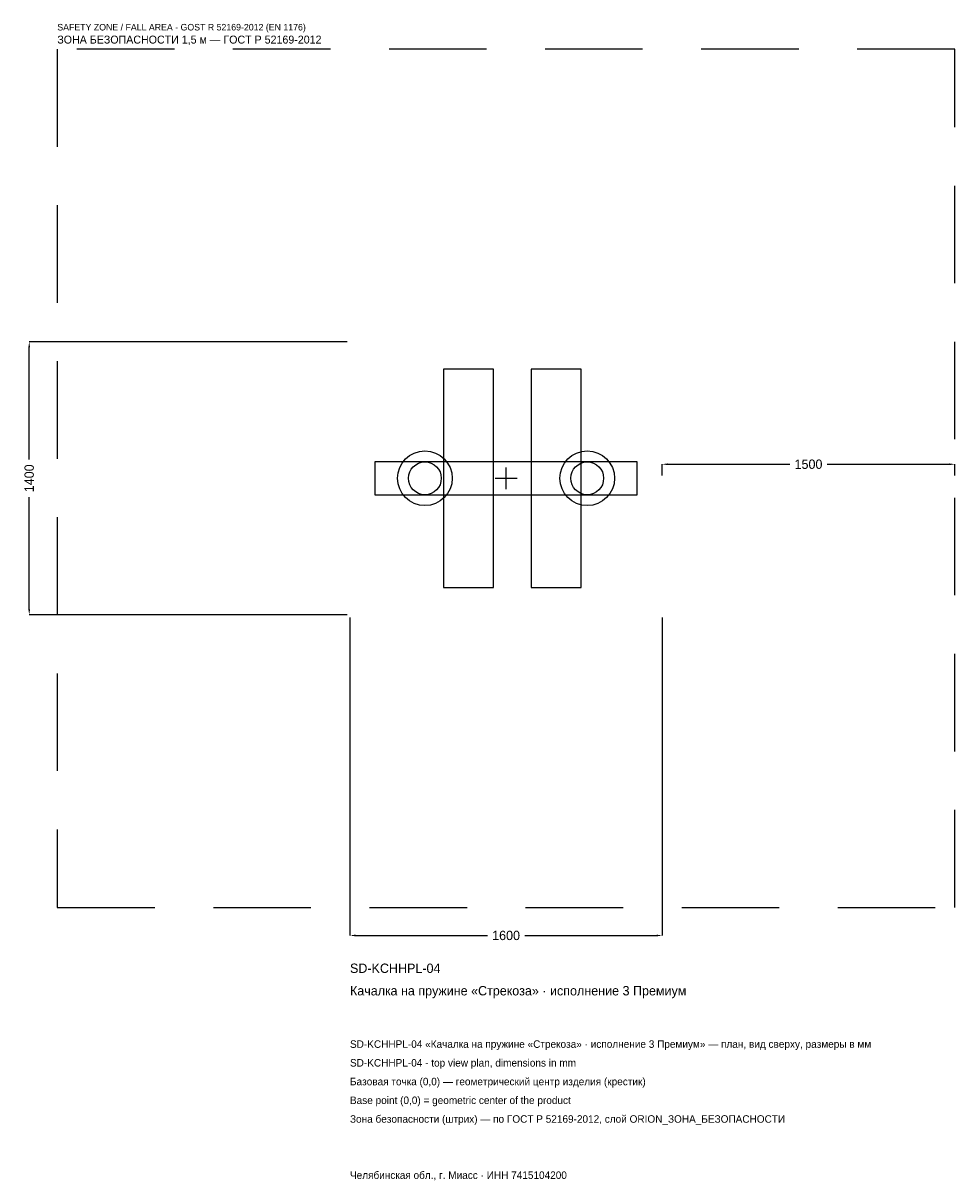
# Model space of a CAD drawing. Header units: metres. Extents: x -2475 to 2300, y -3602 to 2333.
import ezdxf

# ---------------------------------------------------------------- set-up
doc = ezdxf.new("R2010")
doc.units = ezdxf.units.M
doc.linetypes.add('DASHED', pattern=[800, 500, -300])
for name, color, linetype in [('ORION_ДАННЫЕ', 3, 'Continuous'), ('ORION_ЗОНА_БЕЗОПАСНОСТИ', 1, 'Continuous'), ('ORION_КОНТУР', 7, 'Continuous'), ('ORION_РАЗМЕРЫ', 8, 'Continuous')]:
    doc.layers.add(name, color=color, linetype=linetype)
doc.dimstyles.new('ORION', dxfattribs={"dimtxt": 48, "dimasz": 28.8, "dimexe": 1.25, "dimexo": 14.4, "dimtad": 1, "dimdec": 0, "dimcen": 2.5, "dimazin": 3, "dimtfac": 1, "dimtmove": 0, "dimatfit": 3, "dimarcsym": 0})

# ---------------------------------------------------------------- blocks, each defined once
blk = doc.blocks.new('_CLOSEDFILLED')
at = {"color": 0, "linetype": 'BYBLOCK'}
blk.add_solid([(-1, 0.16), (0, 0), (-1, -0.16)], dxfattribs=at)
blk = doc.blocks.new('*D1')
for p, q in [((-800, -714.4), (-800, -2344)), ((800, -714.4), (800, -2344)), ((-771.2, -2344), (-96, -2344)), ((96, -2344), (771.2, -2344))]:
    blk.add_line(p, q)
at = {"layer": 'Defpoints'}
for p in [(-800, -700), (800, -700), (-800, -2344)]:
    blk.add_point(p, dxfattribs=at)
at = {"layer": 'ORION_РАЗМЕРЫ', "xscale": 28.799999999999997, "yscale": 28.799999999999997, "rotation": 180}
blk.add_blockref('_CLOSEDFILLED', (-800, -2344), dxfattribs=at)
at = {"layer": 'ORION_РАЗМЕРЫ', "xscale": 28.799999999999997, "yscale": 28.799999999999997}
blk.add_blockref('_CLOSEDFILLED', (800, -2344), dxfattribs=at)
at = {"layer": 'ORION_РАЗМЕРЫ', "insert": (0, -2344), "char_height": 48, "attachment_point": 5}
blk.add_mtext('1600', dxfattribs=at)
blk = doc.blocks.new('*D2')
for p, q in [((-814.4, 700), (-2444, 700)), ((-2444, 96), (-2444, 671.2)), ((-2444, -671.2), (-2444, -96)), ((-814.4, -700), (-2444, -700))]:
    blk.add_line(p, q)
at = {"layer": 'Defpoints'}
for p in [(-800, 700), (-2444, -700), (-800, -700)]:
    blk.add_point(p, dxfattribs=at)
at = {"layer": 'ORION_РАЗМЕРЫ', "xscale": 28.799999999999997, "yscale": 28.799999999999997}
for p, rotation in [((-2444, 700), 90), ((-2444, -700), 270)]:
    blk.add_blockref('_CLOSEDFILLED', p, dxfattribs=dict(at, rotation=rotation))
at = {"layer": 'ORION_РАЗМЕРЫ', "insert": (-2444, 0), "char_height": 48, "attachment_point": 5, "rotation": 90}
blk.add_mtext('1400', dxfattribs=at)
blk = doc.blocks.new('*D3')
for p, q in [((800, 14.4), (800, 72)), ((828.8, 72), (1454, 72)), ((1646, 72), (2271.2, 72)), ((2300, 14.4), (2300, 72))]:
    blk.add_line(p, q)
at = {"layer": 'Defpoints'}
for p in [(800, 72), (800, 0), (2300, 0)]:
    blk.add_point(p, dxfattribs=at)
at = {"layer": 'ORION_РАЗМЕРЫ', "xscale": 28.799999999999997, "yscale": 28.799999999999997, "rotation": 180}
blk.add_blockref('_CLOSEDFILLED', (800, 72), dxfattribs=at)
at = {"layer": 'ORION_РАЗМЕРЫ', "xscale": 28.799999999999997, "yscale": 28.799999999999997}
blk.add_blockref('_CLOSEDFILLED', (2300, 72), dxfattribs=at)
at = {"layer": 'ORION_РАЗМЕРЫ', "insert": (1550, 72), "char_height": 48, "attachment_point": 5}
blk.add_mtext('1500', dxfattribs=at)
blk = doc.blocks.new('ОРИОН SD-KCHHPL-04 Качалка на пружине Стрекоза · исполнение 3 Премиум')
at = {"layer": 'ORION_ЗОНА_БЕЗОПАСНОСТИ', "linetype": 'DASHED'}
blk.add_lwpolyline([(-2300, -2200), (2300, -2200), (2300, 2200), (-2300, 2200)], close=True, dxfattribs=at)
at = {"layer": 'ORION_КОНТУР'}
for points in [[(-320, -560), (-64, -560), (-64, 560), (-320, 560)], [(128, -560), (384, -560), (384, 560), (128, 560)], [(-672, -84), (672, -84), (672, 84), (-672, 84)]]:
    blk.add_lwpolyline(points, close=True, dxfattribs=at)
for centre, radius in [((-416, 0), 140), ((416, 0), 140), ((-416, 0), 84), ((416, 0), 84)]:
    blk.add_circle(centre, radius, dxfattribs=at)
at = {"layer": 'ORION_РАЗМЕРЫ'}
for p, q in [((-56, 0), (56, 0)), ((0, -56), (0, 56))]:
    blk.add_line(p, q, dxfattribs=at)
at = {"layer": 'ORION_ДАННЫЕ'}
for tag, p in [('АРТИКУЛ', (-800, -2536)), ('НАИМЕНОВАНИЕ', (-800, -2651.2))]:
    blk.add_attdef(tag, p, '', height=48, dxfattribs=at)
at = {"layer": 'ORION_ДАННЫЕ', "flags": 1}
for tag, p in [('ПРОИЗВОДИТЕЛЬ', (-800, -2766.4)), ('ТЕЛЕФОН', (-800, -2881.6)), ('САЙТ', (-800, -3112)), ('АДРЕС', (-800, -3227.2)), ('РЕКВИЗИТЫ', (-800, -3342.4)), ('ГАБАРИТЫ', (-800, -3457.6)), ('ЗОНА_БЕЗОПАСНОСТИ', (-800, -3572.8))]:
    blk.add_attdef(tag, p, '', height=48, dxfattribs=at)
at = {"layer": 'ORION_ЗОНА_БЕЗОПАСНОСТИ', "color": 1}
for s, height, p in [('SAFETY ZONE / FALL AREA - GOST R 52169-2012 (EN 1176)', 33.6, (-2300, 2296)), ('ЗОНА БЕЗОПАСНОСТИ 1,5 м — ГОСТ Р 52169-2012', 40.8, (-2300, 2228.8))]:
    blk.add_text(s, height=height, dxfattribs=at).set_placement(p)
at = {"layer": 'ORION_РАЗМЕРЫ'}
dim = blk.add_linear_dim(base=(-2444, -700), p1=(-800, -700), p2=(-800, 700), angle=90, dimstyle='ORION', dxfattribs=at)
dim.commit()
dim.dimension.update_dxf_attribs({"geometry": '*D2', "text_midpoint": (-2444, 0)})
for base, p1, p2, picture, middle in [((800, 72), (800, 0), (2300, 0), '*D3', (1550, 72)), ((-800, -2344), (-800, -700), (800, -700), '*D1', (0, -2344))]:
    dim = blk.add_linear_dim(base=base, p1=p1, p2=p2, dimstyle='ORION', dxfattribs=at)
    dim.commit()
    dim.dimension.update_dxf_attribs({"geometry": picture, "text_midpoint": middle})

msp = doc.modelspace()

# ---------------------------------------------------------------- block references
msp.add_blockref('ОРИОН SD-KCHHPL-04 Качалка на пружине Стрекоза · исполнение 3 Премиум', (0, 0)).add_auto_attribs({'АРТИКУЛ': 'SD-KCHHPL-04', 'НАИМЕНОВАНИЕ': 'Качалка на пружине «Стрекоза» · исполнение 3 Премиум'})

# ---------------------------------------------------------------- texts
at = {"layer": 'ORION_ДАННЫЕ', "color": 3}
for s, p in [('SD-KCHHPL-04 «Качалка на пружине «Стрекоза» · исполнение 3 Премиум» — план, вид сверху, размеры в мм', (-800, -2920)), ('SD-KCHHPL-04 - top view plan, dimensions in mm', (-800, -3016)), ('Челябинская обл., г. Миасс · ИНН 7415104200', (-800, -3592))]:
    msp.add_text(s, height=38.4, dxfattribs=at).set_placement(p)
at = {"layer": 'ORION_ДАННЫЕ', "color": 7}
for s, p in [('Базовая точка (0,0) — геометрический центр изделия (крестик)', (-800, -3112)), ('Base point (0,0) = geometric center of the product', (-800, -3208))]:
    msp.add_text(s, height=38.4, dxfattribs=at).set_placement(p)
at = {"layer": 'ORION_ДАННЫЕ', "color": 1}
msp.add_text('Зона безопасности (штрих) — по ГОСТ Р 52169-2012, слой ORION_ЗОНА_БЕЗОПАСНОСТИ', height=38.4, dxfattribs=at).set_placement((-800, -3304))

doc.saveas('drawing.dxf')
